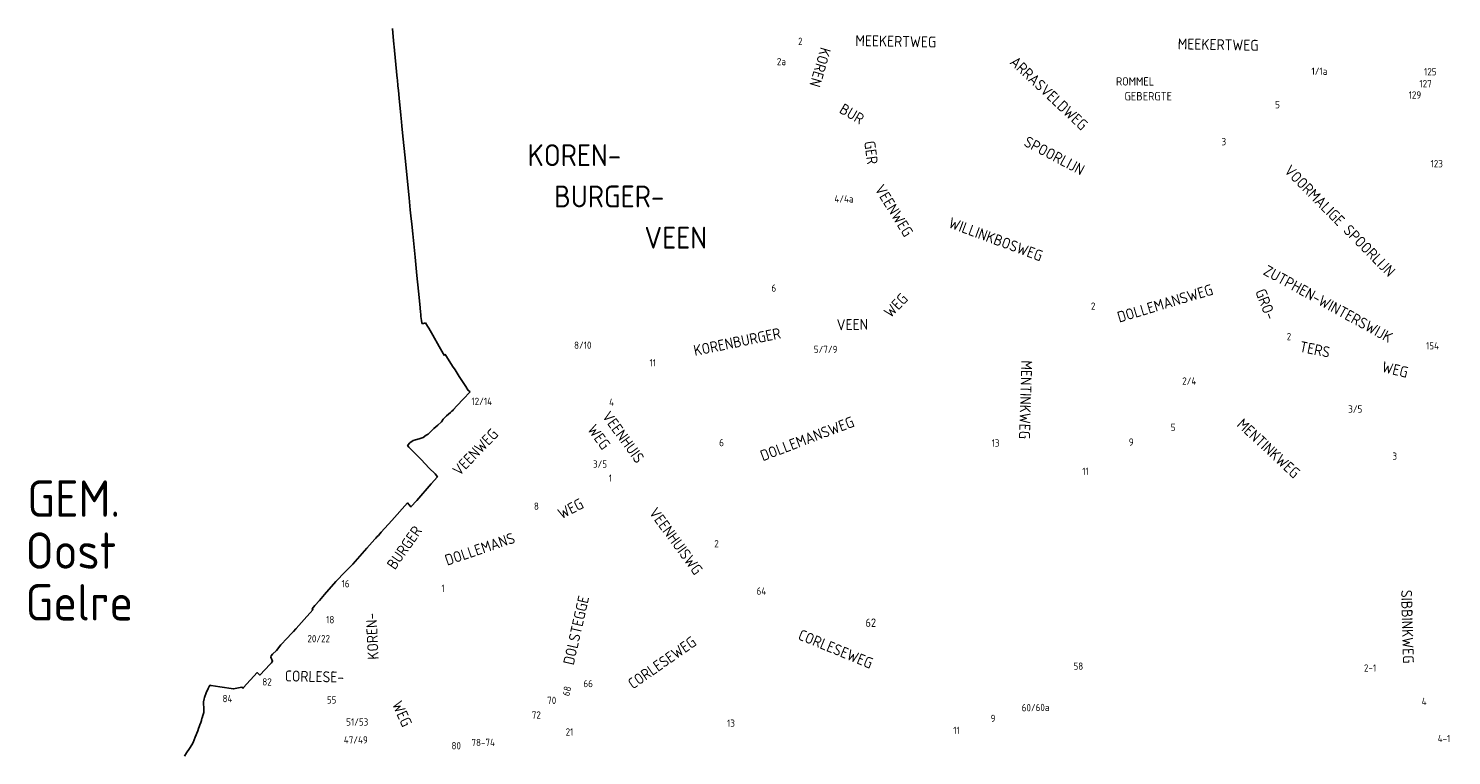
# Model space of a CAD drawing. Extents: x 240000 to 254330, y 435016 to 451025.
# Tile 14 of 25: x 241031 to 244939, y 443002 to 444999. Entities that reach past the tile are written whole.
import ezdxf

# ---------------------------------------------------------------- set-up
doc = ezdxf.new("R2010")
doc.units = 0
doc.header["$LTSCALE"] = 40
doc.header["$MEASUREMENT"] = 0
for name, color, linetype in [('BOU-D00', 250, 'CONTINUOUS'), ('GRE-K01GG', 9, 'CONTINUOUS'), ('SEM-D01HN', 250, 'CONTINUOUS'), ('SEM-D03ST', 250, 'CONTINUOUS'), ('SEM-D04ST', 250, 'CONTINUOUS')]:
    doc.layers.add(name, color=color, linetype=linetype)
doc.layers.get('BOU-D00').off()
doc.styles.add('ISO', font='ISO.shx', dxfattribs={"height": 23})

# ---------------------------------------------------------------- blocks, each defined once
blk = doc.blocks.new('HUIS')
at = {"layer": 'SEM-D01HN', "linetype": 'Continuous', "style": 'ISO'}
blk.add_attdef('HUISNUMMER', (22.2, -8.4), '', height=23, dxfattribs=at)

msp = doc.modelspace()

# ---------------------------------------------------------------- linework, layer by layer
at = {"layer": 'GRE-K01GG'}
for points in [[(242030.5, 444999), (242030.5, 444998.7)], [(242030.5, 444998.7), (242034, 444964.8), (242036.1, 444939.2)], [(242036.1, 444939.2), (242036.2, 444938.5), (242044.1, 444861.4), (242044.5, 444857.9)], [(242044.5, 444857.9), (242045.9, 444841.1), (242047.5, 444828.3)], [(242047.5, 444828.3), (242049.2, 444807.8), (242053.7, 444760.4)], [(242053.7, 444760.4), (242055.2, 444742.7), (242056.6, 444731.5)], [(242056.6, 444731.5), (242059.5, 444702.7), (242065.5, 444643.6), (242071, 444587.8), (242076.6, 444534), (242079.6, 444500.9), (242082.2, 444476.4)], [(242082.2, 444476.4), (242083.7, 444462.4)], [(242083.7, 444462.4), (242083.8, 444461.2)], [(242121.5, 444190.3), (242113.7, 444187.6), (242111.3, 444190.3), (242110.4, 444196.8), (242109.1, 444207.8), (242108.5, 444213.6), (242108.1, 444220.4), (242105.8, 444241.4), (242102.2, 444277.1), (242097.9, 444320.7), (242092.9, 444370.8), (242086.6, 444434.7), (242083.8, 444461.2)], [(242121.5, 444190.3), (242126.6, 444181.6), (242130.3, 444175.5), (242142, 444156.3), (242159.2, 444125.2), (242170.4, 444105.8), (242171.2, 444104)], [(242171.2, 444104), (242172.8, 444100.5)], [(242172.8, 444100.5), (242173.6, 444101.3), (242174.1, 444102.2), (242174.3, 444103.2)], [(242175.5, 444103.4), (242175, 444103.1), (242174.3, 444104.2)], [(242174.3, 444103.2), (242174.3, 444104.2)], [(242179, 444097.9), (242175.5, 444103.4)], [(242202.8, 444060.8), (242196, 444071.3), (242179, 444097.9)], [(242239, 444004.8), (242232.3, 444015.9), (242215.8, 444040.6), (242214.4, 444042.8), (242202.8, 444060.8)], [(242243, 444000), (242225.8, 443981.9), (242208, 443962.6)], [(242239.4, 444004.2), (242239, 444004.8)], [(242243.9, 444001), (242239.4, 444004.2)], [(242243.9, 444001), (242243, 444000)], [(242208, 443962.6), (242198.3, 443952.1), (242197.2, 443950.7), (242194.2, 443947.7), (242189.8, 443943.6), (242184.8, 443939.1), (242178.8, 443934.5), (242174.6, 443930.7), (242169.7, 443926.2)], [(242169.7, 443926.2), (242168.2, 443923.3), (242167.5, 443921.2), (242165.8, 443918.7), (242155.4, 443909.4), (242144.1, 443899.8), (242134.5, 443890.1), (242129, 443884.9), (242123.6, 443881.5), (242115.2, 443875.8), (242104.1, 443871.7), (242094.5, 443869.2), (242087.9, 443867.2), (242078.9, 443860.4), (242072.9, 443854), (242072.2, 443853), (242075.4, 443848.9), (242099.5, 443825.3), (242109.5, 443814.9), (242131.8, 443791.6), (242147.7, 443775.9), (242154.2, 443767.7), (242136.9, 443747.7), (242097.4, 443702.6), (242081.6, 443684.8), (242071.9, 443695.5), (242029.2, 443647.3), (242000, 443615.2)], [(242000, 443615.2), (241992, 443606.4), (241989.2, 443603.3), (241985.2, 443599.3), (241982.2, 443596.4), (241960.6, 443571.2), (241922.1, 443527.6)], [(241920.5, 443525.8), (241896.6, 443502.1), (241879.6, 443484.7)], [(241922.1, 443527.6), (241920.5, 443525.8)], [(241875.6, 443480.2), (241844.1, 443444.1), (241830.1, 443428), (241817.3, 443413.6), (241810.3, 443405.1), (241812.2, 443402.2), (241788.5, 443375.1), (241766.7, 443350.9)], [(241875.9, 443480.5), (241875.6, 443480.2)], [(241879.6, 443484.7), (241875.9, 443480.5)], [(241766.2, 443350.3), (241765.6, 443349.7), (241759.3, 443342.7), (241752.4, 443336), (241741.9, 443324), (241724.5, 443305.5), (241712.1, 443290.8), (241701.4, 443280.1), (241697.6, 443275.4), (241696.5, 443272), (241701.5, 443260.9), (241699.2, 443258.1)], [(241766.7, 443350.9), (241766.2, 443350.3)], [(241698.2, 443256.8), (241694.6, 443252.9), (241666.8, 443223), (241659.2, 443229.5), (241622, 443189.2)], [(241699.2, 443258.1), (241698.2, 443256.8)], [(241531.9, 443194.1), (241529.6, 443194.8), (241524.6, 443186.1), (241519.6, 443174.3), (241514.8, 443161.1), (241513.5, 443157.2), (241512, 443149.1), (241511.9, 443142.2), (241512.9, 443134.9)], [(241533.1, 443193.9), (241531.9, 443194.1)], [(241621.3, 443188.4), (241620.4, 443186.8), (241617.2, 443189.4), (241594.6, 443185), (241557.1, 443190.4), (241533.1, 443193.9)], [(241622, 443189.2), (241621.3, 443188.4)], [(241511.4, 443117), (241510.1, 443112.1), (241507.9, 443105.2), (241507.7, 443104.4)], [(241512.8, 443125.6), (241512.3, 443120.5), (241511.4, 443117)], [(241512.9, 443134.9), (241512.9, 443126.8), (241512.8, 443125.6)], [(241507.7, 443104.4), (241506, 443098), (241504.1, 443092.2), (241502.1, 443086.2), (241500, 443080.7), (241498.5, 443075.9), (241496.3, 443069.7), (241489.2, 443052.5), (241483.2, 443037.7), (241480, 443031.7), (241473.7, 443020.8), (241465.2, 443008.9), (241459.3, 443000)]]:
    msp.add_lwpolyline(points, dxfattribs=at)

# ---------------------------------------------------------------- block references
at = {"layer": 'BOU-D00'}
ref = msp.add_blockref('HUIS', (243156.3, 444932.1), dxfattribs=at)
ref.add_attrib('HUISNUMMER', '2', (243144.8, 444953.4), dxfattribs={"layer": 'SEM-D01HN', "height": 20, "style": 'ISO'})
ref = msp.add_blockref('HUIS', (243129.9, 444927.6), dxfattribs=at)
ref.add_attrib('HUISNUMMER', '2a', (243086.5, 444898), dxfattribs={"layer": 'SEM-D01HN', "height": 20, "style": 'ISO'})
ref = msp.add_blockref('HUIS', (244628.8, 444854.6), dxfattribs=at)
ref.add_attrib('HUISNUMMER', '1/1a', (244554.7, 444871.4), dxfattribs={"layer": 'SEM-D01HN', "height": 20, "style": 'ISO'})
ref = msp.add_blockref('HUIS', (244926.6, 444857.5), dxfattribs=at)
ref.add_attrib('HUISNUMMER', '125', (244863.7, 444869.9), dxfattribs={"layer": 'SEM-D01HN', "height": 20, "style": 'ISO'})
ref = msp.add_blockref('HUIS', (244917.9, 444840.6), dxfattribs=at)
ref.add_attrib('HUISNUMMER', '127', (244851, 444837.1), dxfattribs={"layer": 'SEM-D01HN', "height": 20, "style": 'ISO'})
ref = msp.add_blockref('HUIS', (244446.3, 444819.8), dxfattribs=at)
ref.add_attrib('HUISNUMMER', '5', (244454.8, 444779.5), dxfattribs={"layer": 'SEM-D01HN', "height": 20, "style": 'ISO'})
ref = msp.add_blockref('HUIS', (244889.7, 444809.6), dxfattribs=at)
ref.add_attrib('HUISNUMMER', '129', (244821.5, 444806.1), dxfattribs={"layer": 'SEM-D01HN', "height": 20, "style": 'ISO'})
ref = msp.add_blockref('HUIS', (244284.2, 444687), dxfattribs=at)
ref.add_attrib('HUISNUMMER', '3', (244307.7, 444678), dxfattribs={"layer": 'SEM-D01HN', "height": 20, "style": 'ISO'})
ref = msp.add_blockref('HUIS', (244857.1, 444644.8), dxfattribs=at)
ref.add_attrib('HUISNUMMER', '123', (244881.6, 444617.5), dxfattribs={"layer": 'SEM-D01HN', "height": 20, "style": 'ISO'})
ref = msp.add_blockref('HUIS', (243328.3, 444502.7), dxfattribs=at)
ref.add_attrib('HUISNUMMER', '4/4a', (243244.4, 444520.7), dxfattribs={"layer": 'SEM-D01HN', "height": 20, "style": 'ISO'})
ref = msp.add_blockref('HUIS', (243055.3, 444262.3), dxfattribs=at)
ref.add_attrib('HUISNUMMER', '6', (243071.6, 444275.7), dxfattribs={"layer": 'SEM-D01HN', "height": 20, "style": 'ISO'})
ref = msp.add_blockref('HUIS', (243983.6, 444246.8), dxfattribs=at)
ref.add_attrib('HUISNUMMER', '2', (243949, 444226.2), dxfattribs={"layer": 'SEM-D01HN', "height": 20, "style": 'ISO'})
ref = msp.add_blockref('HUIS', (242521.7, 444099), dxfattribs=at)
ref.add_attrib('HUISNUMMER', '8/10', (242529.5, 444118.9), dxfattribs={"layer": 'SEM-D01HN', "height": 20, "style": 'ISO'})
ref = msp.add_blockref('HUIS', (243233.2, 444151.1), dxfattribs=at)
ref.add_attrib('HUISNUMMER', '5/7/9', (243187.9, 444107.3), dxfattribs={"layer": 'SEM-D01HN', "height": 20, "style": 'ISO'})
ref = msp.add_blockref('HUIS', (244468.8, 444125.4), dxfattribs=at)
ref.add_attrib('HUISNUMMER', '2', (244486.6, 444142.7), dxfattribs={"layer": 'SEM-D01HN', "height": 20, "style": 'ISO'})
ref = msp.add_blockref('HUIS', (244926.8, 444102.4), dxfattribs=at)
ref.add_attrib('HUISNUMMER', '154', (244869.1, 444117.2), dxfattribs={"layer": 'SEM-D01HN', "height": 20, "style": 'ISO'})
ref = msp.add_blockref('HUIS', (242765.2, 444111.4), dxfattribs=at)
ref.add_attrib('HUISNUMMER', '11', (242736.8, 444070.5), dxfattribs={"layer": 'SEM-D01HN', "height": 20, "style": 'ISO'})
ref = msp.add_blockref('HUIS', (244271, 444014.9), dxfattribs=at)
ref.add_attrib('HUISNUMMER', '2/4', (244199.7, 444020.5), dxfattribs={"layer": 'SEM-D01HN', "height": 20, "style": 'ISO'})
ref = msp.add_blockref('HUIS', (242346.9, 443996.4), dxfattribs=at)
ref.add_attrib('HUISNUMMER', '12/14', (242247.6, 443964.6), dxfattribs={"layer": 'SEM-D01HN', "height": 20, "style": 'ISO'})
ref = msp.add_blockref('HUIS', (242603, 443961.1), dxfattribs=at)
ref.add_attrib('HUISNUMMER', '4', (242625.7, 443962.2), dxfattribs={"layer": 'SEM-D01HN', "height": 20, "style": 'ISO'})
ref = msp.add_blockref('HUIS', (244668.4, 443914.8), dxfattribs=at)
ref.add_attrib('HUISNUMMER', '3/5', (244655.6, 443943.5), dxfattribs={"layer": 'SEM-D01HN', "height": 20, "style": 'ISO'})
ref = msp.add_blockref('HUIS', (244165.5, 443939), dxfattribs=at)
ref.add_attrib('HUISNUMMER', '5', (244168.2, 443893.4), dxfattribs={"layer": 'SEM-D01HN', "height": 20, "style": 'ISO'})
ref = msp.add_blockref('HUIS', (242962.3, 443843.6), dxfattribs=at)
ref.add_attrib('HUISNUMMER', '6', (242928, 443851.3), dxfattribs={"layer": 'SEM-D01HN', "height": 20, "style": 'ISO'})
ref = msp.add_blockref('HUIS', (243662.1, 443837), dxfattribs=at)
ref.add_attrib('HUISNUMMER', '13', (243676.2, 443850.3), dxfattribs={"layer": 'SEM-D01HN', "height": 20, "style": 'ISO'})
ref = msp.add_blockref('HUIS', (244029.3, 443861.8), dxfattribs=at)
ref.add_attrib('HUISNUMMER', '9', (244052.9, 443852.9), dxfattribs={"layer": 'SEM-D01HN', "height": 20, "style": 'ISO'})
ref = msp.add_blockref('HUIS', (242659.5, 443798.6), dxfattribs=at)
ref.add_attrib('HUISNUMMER', '3/5', (242581.5, 443792.4), dxfattribs={"layer": 'SEM-D01HN', "height": 20, "style": 'ISO'})
ref = msp.add_blockref('HUIS', (244804.3, 443846.7), dxfattribs=at)
ref.add_attrib('HUISNUMMER', '3', (244777.2, 443814.2), dxfattribs={"layer": 'SEM-D01HN', "height": 20, "style": 'ISO'})
ref = msp.add_blockref('HUIS', (242659.4, 443770.3), dxfattribs=at)
ref.add_attrib('HUISNUMMER', '1', (242624.9, 443753.9), dxfattribs={"layer": 'SEM-D01HN', "height": 20, "style": 'ISO'})
ref = msp.add_blockref('HUIS', (243901.5, 443781.5), dxfattribs=at)
ref.add_attrib('HUISNUMMER', '11', (243925, 443772.5), dxfattribs={"layer": 'SEM-D01HN', "height": 20, "style": 'ISO'})
ref = msp.add_blockref('HUIS', (242411.5, 443659), dxfattribs=at)
ref.add_attrib('HUISNUMMER', '8', (242419.4, 443676.8), dxfattribs={"layer": 'SEM-D01HN', "height": 20, "style": 'ISO'})
ref = msp.add_blockref('HUIS', (242905.4, 443555.5), dxfattribs=at)
ref.add_attrib('HUISNUMMER', '2', (242914.5, 443573.6), dxfattribs={"layer": 'SEM-D01HN', "height": 20, "style": 'ISO'})
ref = msp.add_blockref('HUIS', (241940.3, 443481.4), dxfattribs=at)
ref.add_attrib('HUISNUMMER', '16', (241891, 443463.9), dxfattribs={"layer": 'SEM-D01HN', "height": 20, "style": 'ISO'})
ref = msp.add_blockref('HUIS', (242142.4, 443481.5), dxfattribs=at)
ref.add_attrib('HUISNUMMER', '1', (242165.2, 443451), dxfattribs={"layer": 'SEM-D01HN', "height": 20, "style": 'ISO'})
ref = msp.add_blockref('HUIS', (243007.3, 443452.6), dxfattribs=at)
ref.add_attrib('HUISNUMMER', '64', (243030.8, 443443.6), dxfattribs={"layer": 'SEM-D01HN', "height": 20, "style": 'ISO'})
ref = msp.add_blockref('HUIS', (241900.1, 443385.8), dxfattribs=at)
ref.add_attrib('HUISNUMMER', '18', (241848.6, 443365), dxfattribs={"layer": 'SEM-D01HN', "height": 20, "style": 'ISO'})
ref = msp.add_blockref('HUIS', (243307.6, 443363.6), dxfattribs=at)
ref.add_attrib('HUISNUMMER', '62', (243329.8, 443355.3), dxfattribs={"layer": 'SEM-D01HN', "height": 23, "style": 'ISO'})
ref = msp.add_blockref('HUIS', (241913.1, 443306.2), dxfattribs=at)
ref.add_attrib('HUISNUMMER', '20/22', (241797.2, 443312.9), dxfattribs={"layer": 'SEM-D01HN', "height": 20, "style": 'ISO'})
ref = msp.add_blockref('HUIS', (243940.8, 443219), dxfattribs=at)
ref.add_attrib('HUISNUMMER', '58', (243901.2, 443237.4), dxfattribs={"layer": 'SEM-D01HN', "height": 20, "style": 'ISO'})
ref = msp.add_blockref('HUIS', (244773.8, 443242.9), dxfattribs=at)
ref.add_attrib('HUISNUMMER', '2-1', (244698.8, 443232.3), dxfattribs={"layer": 'SEM-D01HN', "height": 20, "style": 'ISO'})
ref = msp.add_blockref('HUIS', (241649.9, 443203.2), dxfattribs=at)
ref.add_attrib('HUISNUMMER', '82', (241673.4, 443194.2), dxfattribs={"layer": 'SEM-D01HN', "height": 20, "style": 'ISO'})
ref = msp.add_blockref('HUIS', (242522, 443149.4), dxfattribs=dict(at, rotation=77.07514064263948))
ref.add_attrib('HUISNUMMER', '68', (242516.4, 443163.7), dxfattribs={"layer": 'SEM-D01HN', "height": 20, "rotation": 77.0751, "style": 'ISO'})
ref = msp.add_blockref('HUIS', (242541.1, 443179.1), dxfattribs=at)
ref.add_attrib('HUISNUMMER', '66', (242555.2, 443189.6), dxfattribs={"layer": 'SEM-D01HN', "height": 20, "style": 'ISO'})
ref = msp.add_blockref('HUIS', (241613.9, 443168.9), dxfattribs=at)
ref.add_attrib('HUISNUMMER', '84', (241564.1, 443148.3), dxfattribs={"layer": 'SEM-D01HN', "height": 20, "style": 'ISO'})
ref = msp.add_blockref('HUIS', (241898.6, 443135.7), dxfattribs=at)
ref.add_attrib('HUISNUMMER', '55', (241850.7, 443144.7), dxfattribs={"layer": 'SEM-D01HN', "height": 20, "style": 'ISO'})
ref = msp.add_blockref('HUIS', (242501.4, 443134.7), dxfattribs=at)
ref.add_attrib('HUISNUMMER', '70', (242455.7, 443143.4), dxfattribs={"layer": 'SEM-D01HN', "height": 20, "style": 'ISO'})
ref = msp.add_blockref('HUIS', (244833.7, 443149.4), dxfattribs=at)
ref.add_attrib('HUISNUMMER', '4', (244857.2, 443140.4), dxfattribs={"layer": 'SEM-D01HN', "height": 20, "style": 'ISO'})
ref = msp.add_blockref('HUIS', (242466, 443122.8), dxfattribs=at)
ref.add_attrib('HUISNUMMER', '72', (242413.3, 443103.2), dxfattribs={"layer": 'SEM-D01HN', "height": 20, "style": 'ISO'})
ref = msp.add_blockref('HUIS', (243659.5, 443135.1), dxfattribs=at)
ref.add_attrib('HUISNUMMER', '9', (243673.7, 443093.9), dxfattribs={"layer": 'SEM-D01HN', "height": 20, "style": 'ISO'})
ref = msp.add_blockref('HUIS', (243804.4, 443100.3), dxfattribs=dict(at, rotation=302.9779748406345))
ref.add_attrib('HUISNUMMER', '60/60a', (243759, 443123.1), dxfattribs={"layer": 'SEM-D01HN', "height": 20, "rotation": 0.8797, "style": 'ISO'})
ref = msp.add_blockref('HUIS', (241988.3, 443124.8), dxfattribs=at)
ref.add_attrib('HUISNUMMER', '51/53', (241903.6, 443084.1), dxfattribs={"layer": 'SEM-D01HN', "height": 20, "style": 'ISO'})
ref = msp.add_blockref('HUIS', (242484.2, 443056.2), dxfattribs=at)
ref.add_attrib('HUISNUMMER', '21', (242506.4, 443056.7), dxfattribs={"layer": 'SEM-D01HN', "height": 20, "style": 'ISO'})
ref = msp.add_blockref('HUIS', (243000.1, 443091.8), dxfattribs=at)
ref.add_attrib('HUISNUMMER', '13', (242949.6, 443080.8), dxfattribs={"layer": 'SEM-D01HN', "height": 20, "style": 'ISO'})
ref = msp.add_blockref('HUIS', (243547.2, 443070), dxfattribs=at)
ref.add_attrib('HUISNUMMER', '11', (243570.7, 443061), dxfattribs={"layer": 'SEM-D01HN', "height": 20, "style": 'ISO'})
ref = msp.add_blockref('HUIS', (242026.6, 443052), dxfattribs=at)
ref.add_attrib('HUISNUMMER', '47/49', (241897.1, 443034.8), dxfattribs={"layer": 'SEM-D01HN', "height": 20, "style": 'ISO'})
ref = msp.add_blockref('HUIS', (242209.7, 442998), dxfattribs=at)
ref.add_attrib('HUISNUMMER', '80', (242193, 443018.9), dxfattribs={"layer": 'SEM-D01HN', "height": 20, "style": 'ISO'})
ref = msp.add_blockref('HUIS', (242276.5, 443006.5), dxfattribs=dict(at, rotation=326.3519522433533))
ref.add_attrib('HUISNUMMER', '78-74', (242247.8, 443027.5), dxfattribs={"layer": 'SEM-D01HN', "height": 20, "rotation": 0.4903, "style": 'ISO'})
ref = msp.add_blockref('HUIS', (244973.1, 443047.6), dxfattribs=at)
ref.add_attrib('HUISNUMMER', '4-1', (244901.3, 443038.5), dxfattribs={"layer": 'SEM-D01HN', "height": 20, "style": 'ISO'})

# ---------------------------------------------------------------- texts
at = {"layer": 'SEM-D03ST', "style": 'ISO'}
for s, rotation, p in [('MEEKERTWEG', 358.9044, (243301.7, 444950.7)), ('MEEKERTWEG', 358.9044, (244187.1, 444941.6)), ('KOREN', 253.5742, (243206.7, 444949.2)), ('ARRASVELDWEG', 316.7778, (243724.1, 444903.5)), ('BUR', 329.62, (243255.4, 444768.8)), ('GER', 277.7563, (243326, 444687.9)), ('SPOORLIJN', 332.2599, (243762, 444678)), ('VOORMALIGE SPOORLIJN', 314.6886, (244477.4, 444606)), ('VEENWEG', 301.7124, (243353.8, 444558)), ('WILLINKBOSWEG', 339.6018, (243555.3, 444453.1)), ('ZUTPHEN-WINTERSWIJK', 331.2589, (244419.5, 444324.3)), ('WEG', 46.0046, (243399, 444202)), ('DOLLEMANSWEG', 16.624, (244026.8, 444190.7)), ('GRO-', 291.0901, (244399.6, 444276.3)), ('KORENBURGER', 11.6351, (242861.3, 444098.8)), ('VEEN', 0.8442, (243251.1, 444169.9)), ('TERS', 348.4396, (244520, 444111.1)), ('MENTINKWEG', 268.2573, (243757.8, 444087.7)), ('WEG', 346.0821, (244745.7, 444056.1)), ('VEENHUIS', 306.1246, (242604.7, 443933.4)), ('DOLLEMANSWEG', 20.8126, (243048, 443809.8)), ('VEENWEG', 46.1583, (242214.4, 443767.9)), ('WEG', 306.1246, (242564.5, 443897.2)), ('MENTINKWEG', 317.0601, (244347.4, 443908.3)), ('WEG', 27.3901, (242494.8, 443650.1)), ('VEENHUISWG', 306.1246, (242733.5, 443669)), ('BURGER', 54.9544, (242037.6, 443510.1)), ('DOLLEMANS ', 18.6397, (242181, 443523.1)), ('DOLSTEGGE', 77.1535, (242528.4, 443248.6)), ('SIBBINKWEG', 271.4752, (244800.6, 443456.5)), ('KOREN-', 92.6526, (241993.1, 443265.9)), ('CORLESEWEG', 34.9144, (242691.2, 443182.9)), ('CORLESEWEG', 337.6884, (243142.2, 443321.7)), ('CORLESE-', 358.6841, (241735, 443205.7)), ('WEG', 294.513, (242028.5, 443143.2))]:
    msp.add_text(s, height=30, rotation=rotation, dxfattribs=at).set_placement(p)
at = {"layer": 'SEM-D04ST', "style": 'ISO'}
for s, height, p in [('ROMMEL', 23, (244017.8, 444842)), ('GEBERGTE', 23, (244041.2, 444801.2)), ('KOREN-', 60, (242401.9, 444620.8)), ('BURGER-', 60, (242474.7, 444507.4)), ('VEEN', 60, (242722.8, 444394.1)), ('GEM.', 100, (241027.8, 443657.6)), ('Oost ', 100, (241023.2, 443514.7)), ('Gelre', 100, (241023.2, 443372.7))]:
    msp.add_text(s, height=height, dxfattribs=at).set_placement(p)

doc.saveas('drawing.dxf')
